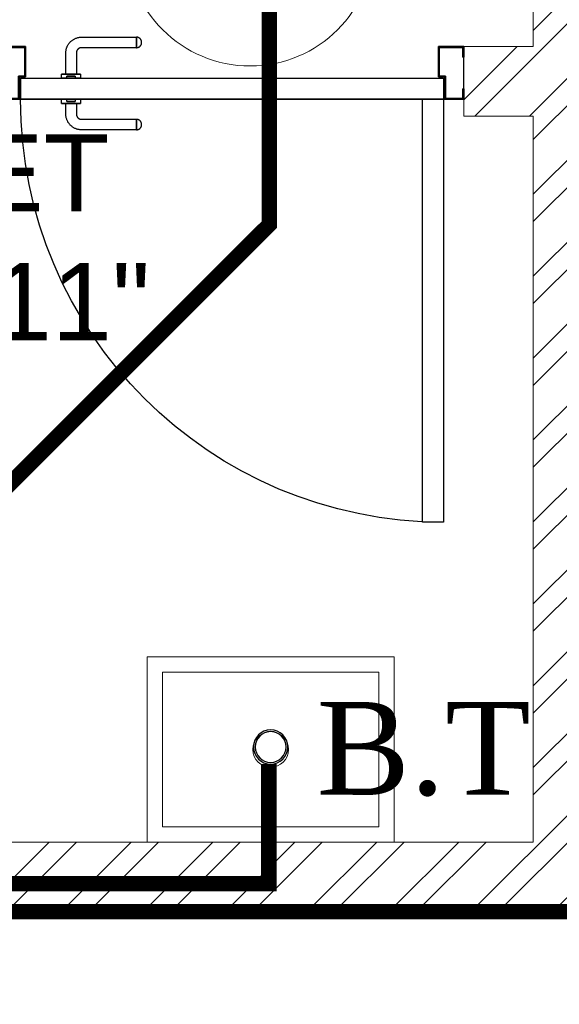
# Model space of a CAD drawing. Header units: inches. Extents: x 119662 to 158499, y 12149 to 20675.
# Tile 14 of 97: x 121783 to 121818, y 19335 to 19398. Entities that reach past the tile are written whole.
import ezdxf

# ---------------------------------------------------------------- set-up
doc = ezdxf.new("R2010")
doc.units = ezdxf.units.IN
doc.header["$MEASUREMENT"] = 0
for name, color, linetype, lineweight in [('FLOOR RAISE', 4, 'Continuous', 5), ('PD_BRICK WALL_115', 134, 'Continuous', 30), ('PD_DOOR', 42, 'Continuous', 25), ('PD_FIXTURE', 21, 'Continuous', 25), ('PD_HATCH', 45, 'Continuous', 9), ('PP- 50DIA Soil Waste Sewer pipe', 54, 'Continuous', 25), ('PP- 75DIA Soil Waste Sewer pipe', 90, 'Continuous', 9), ('PP-TEXT', 7, 'Continuous', 40)]:
    doc.layers.add(name, color=color, linetype=linetype, lineweight=lineweight)
doc.layers.add('PD_025_TEXT', color=61, linetype='Continuous')
doc.styles.add('Arial', font='GOTHIC.TTF')
doc.styles.add('style1', font='arial.ttf', dxfattribs={"height": 500})

# ---------------------------------------------------------------- blocks, each defined once
blk = doc.blocks.new('door 1')
at = {"layer": 'PD_DOOR', "color": 8}
for p, q in [((160472.9414114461, 15356.48361011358), (160472.9414114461, 15360.14477534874)), ((160472.9414114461, 15360.14477534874), (160472.9414114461, 15356.48361011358)), ((160602.9414114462, 15360.14477534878), (160472.9414114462, 15360.14477534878)), ((160472.9414114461, 15360.14477534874), (160472.9414114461, 15359.71884817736)), ((160472.9414114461, 15335.14477534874), (160472.9414114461, 15360.14477534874)), ((160472.9414114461, 15359.71884817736), (160472.9414114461, 15335.57070252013)), ((159755.9414114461, 15337.64477534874), (159695.9414114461, 15337.64477534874)), ((159695.9414114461, 15337.64477534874), (159695.9414114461, 15312.64477534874)), ((159695.9414114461, 15312.64477534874), (159695.9414114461, 15337.64477534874)), ((159695.9414114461, 15337.64477534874), (159755.9414114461, 15337.64477534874)), ((159695.9414114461, 15212.64477534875), (159695.9414114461, 15337.64477534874)), ((159697.9414114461, 15312.64477534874), (159697.9414114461, 15335.64477534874)), ((159697.9414114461, 15335.64477534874), (159753.9414114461, 15335.64477534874)), ((159753.9414114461, 15335.64477534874), (159697.9414114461, 15335.64477534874)), ((159697.9414114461, 15335.64477534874), (159697.9414114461, 15312.64477534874)), ((159753.9414114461, 15335.64477534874), (159753.9414114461, 15267.64477534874)), ((159753.9414114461, 15267.64477534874), (159753.9414114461, 15335.64477534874)), ((159755.9414114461, 15265.64477534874), (159755.9414114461, 15337.64477534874)), ((159755.9414114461, 15337.64477534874), (159755.9414114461, 15265.64477534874)), ((160472.9414114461, 15335.14477534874), (160472.9414114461, 15338.80594058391)), ((160472.9414114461, 15338.80594058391), (160472.9414114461, 15335.14477534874)), ((160472.9414114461, 15335.57070252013), (160472.9414114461, 15335.14477534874)), ((160472.9414114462, 15335.14477534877), (160602.9414114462, 15335.14477534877)), ((160795.9414114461, 15337.64477534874), (160735.9414114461, 15337.64477534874)), ((160735.9414114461, 15337.64477534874), (160735.9414114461, 15265.64477534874)), ((160735.9414114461, 15265.64477534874), (160735.9414114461, 15337.64477534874)), ((160735.9414114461, 15337.64477534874), (160795.9414114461, 15337.64477534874)), ((160737.9414114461, 15267.64477534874), (160737.9414114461, 15335.64477534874)), ((160737.9414114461, 15335.64477534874), (160793.9414114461, 15335.64477534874)), ((160793.9414114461, 15335.64477534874), (160737.9414114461, 15335.64477534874)), ((160737.9414114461, 15335.64477534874), (160737.9414114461, 15267.64477534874)), ((160793.9414114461, 15335.64477534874), (160793.9414114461, 15312.64477534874)), ((160793.9414114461, 15312.64477534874), (160793.9414114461, 15335.64477534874)), ((160795.9414114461, 15312.64477534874), (160795.9414114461, 15337.64477534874)), ((160795.9414114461, 15337.64477534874), (160795.9414114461, 15312.64477534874)), ((160795.9414114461, 15337.64477534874), (160795.9414114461, 15212.64477534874)), ((159695.9414114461, 15312.64477534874), (159697.9414114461, 15312.64477534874)), ((159697.9414114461, 15312.64477534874), (159695.9414114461, 15312.64477534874)), ((160615.4414114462, 15322.64477534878), (160615.4414114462, 15272.64477534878)), ((160640.4414114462, 15272.6447753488), (160640.4414114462, 15322.64477534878)), ((160793.9414114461, 15312.64477534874), (160795.9414114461, 15312.64477534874)), ((160795.9414114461, 15312.64477534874), (160793.9414114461, 15312.64477534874)), ((159753.9414114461, 15267.64477534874), (159738.9414114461, 15267.64477534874)), ((159738.9414114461, 15267.64477534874), (159738.9414114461, 15214.64477534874)), ((159738.9414114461, 15214.64477534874), (159738.9414114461, 15267.64477534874)), ((159738.9414114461, 15267.64477534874), (159753.9414114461, 15267.64477534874)), ((159740.9414114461, 15212.64477534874), (159740.9414114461, 15265.64477534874)), ((159740.9414114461, 15265.64477534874), (159755.9414114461, 15265.64477534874)), ((159755.9414114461, 15265.64477534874), (159740.9414114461, 15265.64477534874)), ((159740.9414114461, 15265.64477534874), (159740.9414114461, 15212.64477534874)), ((160605.4414114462, 15272.64477534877), (160605.4414114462, 15262.64477534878)), ((160622.1179829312, 15272.64477534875), (160605.4414114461, 15272.64477534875)), ((160605.4414114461, 15272.64477534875), (160622.1179829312, 15272.64477534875)), ((160640.4414114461, 15272.64477534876), (160615.4414114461, 15272.64477534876)), ((160615.4414114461, 15272.64477534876), (160621.6914114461, 15272.64477534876)), ((160617.9414114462, 15267.64477534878), (160617.9414114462, 15262.64477534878)), ((160637.9414114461, 15267.64477534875), (160617.9414114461, 15267.64477534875)), ((160617.9414114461, 15267.64477534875), (160637.9414114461, 15267.64477534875)), ((160621.6914114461, 15272.64477534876), (160624.7061733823, 15272.64477534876)), ((160624.7061733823, 15272.64477534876), (160627.9414114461, 15272.64477534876)), ((160627.9414114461, 15272.64477534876), (160631.1766495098, 15272.64477534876)), ((160627.9414114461, 15272.64477534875), (160650.4414114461, 15272.64477534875)), ((160631.1766495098, 15272.64477534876), (160634.1914114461, 15272.64477534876)), ((160650.4414114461, 15272.64477534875), (160633.7648399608, 15272.64477534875)), ((160634.1914114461, 15272.64477534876), (160640.4414114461, 15272.64477534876)), ((160637.9414114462, 15262.64477534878), (160637.9414114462, 15267.64477534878)), ((160650.4414114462, 15262.64477534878), (160650.4414114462, 15272.64477534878)), ((160735.9414114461, 15265.64477534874), (160750.9414114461, 15265.64477534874)), ((160750.9414114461, 15265.64477534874), (160735.9414114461, 15265.64477534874)), ((160752.9414114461, 15267.64477534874), (160737.9414114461, 15267.64477534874)), ((160737.9414114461, 15267.64477534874), (160752.9414114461, 15267.64477534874)), ((160750.9414114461, 15265.64477534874), (160750.9414114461, 15212.64477534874)), ((160750.9414114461, 15212.64477534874), (160750.9414114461, 15265.64477534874)), ((160752.9414114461, 15214.64477534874), (160752.9414114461, 15267.64477534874)), ((160752.9414114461, 15267.64477534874), (160752.9414114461, 15214.64477534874)), ((160747.9414114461, 15262.64477534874), (159743.9414114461, 15262.64477534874)), ((159743.9414114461, 15262.64477534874), (159743.9414114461, 15212.64477534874)), ((160747.9414114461, 15262.64477534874), (159743.9414114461, 15262.64477534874)), ((159743.9414114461, 15262.64477534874), (159743.9414114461, 15212.64477534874)), ((160650.4414114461, 15262.64477534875), (160605.4414114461, 15262.64477534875)), ((160605.4414114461, 15262.64477534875), (160650.4414114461, 15262.64477534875)), ((160637.9414114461, 15262.64477534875), (160617.9414114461, 15262.64477534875)), ((160617.9414114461, 15262.64477534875), (160637.9414114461, 15262.64477534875)), ((160747.9414114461, 15212.64477534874), (160747.9414114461, 15262.64477534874)), ((160747.9414114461, 15262.64477534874), (160747.9414114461, 15212.64477534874)), ((159697.9414114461, 15237.64477534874), (159695.9414114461, 15237.64477534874)), ((159695.9414114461, 15237.64477534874), (159695.9414114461, 15212.64477534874)), ((159695.9414114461, 15212.64477534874), (159695.9414114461, 15237.64477534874)), ((159695.9414114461, 15237.64477534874), (159697.9414114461, 15237.64477534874)), ((159697.9414114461, 15214.64477534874), (159697.9414114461, 15237.64477534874)), ((159697.9414114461, 15237.64477534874), (159697.9414114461, 15214.64477534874)), ((160795.9414114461, 15237.64477534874), (160793.9414114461, 15237.64477534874)), ((160793.9414114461, 15237.64477534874), (160793.9414114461, 15214.64477534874)), ((160793.9414114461, 15214.64477534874), (160793.9414114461, 15237.64477534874)), ((160793.9414114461, 15237.64477534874), (160795.9414114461, 15237.64477534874)), ((160795.9414114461, 15212.64477534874), (160795.9414114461, 15237.64477534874)), ((160795.9414114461, 15237.64477534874), (160795.9414114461, 15212.64477534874)), ((159695.9414114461, 15212.64477534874), (159740.9414114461, 15212.64477534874)), ((159740.9414114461, 15212.64477534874), (159695.9414114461, 15212.64477534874)), ((159695.9414114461, 15212.64477534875), (159743.9414114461, 15212.64477534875)), ((159743.9414114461, 15212.64477534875), (159695.9414114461, 15212.64477534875)), ((159738.9414114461, 15214.64477534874), (159697.9414114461, 15214.64477534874)), ((159697.9414114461, 15214.64477534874), (159738.9414114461, 15214.64477534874)), ((159793.9414114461, 15212.64477534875), (159743.9414114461, 15212.64477534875)), ((159743.9414114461, 15212.64477534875), (159743.9414114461, 14208.64477534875)), ((159743.9414114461, 15212.64477534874), (160747.9414114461, 15212.64477534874)), ((159743.9414114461, 15212.64477534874), (159793.9414114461, 15212.64477534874)), ((159743.9414114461, 15212.64477534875), (159793.9414114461, 15212.64477534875)), ((159793.9414114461, 15212.64477534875), (159743.9414114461, 15212.64477534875)), ((159793.9414114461, 14208.64477534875), (159793.9414114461, 15212.64477534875)), ((159793.9414114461, 15212.64477534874), (160747.9414114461, 15212.64477534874)), ((159793.9414114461, 15212.64477534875), (160747.9414114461, 15212.64477534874)), ((160747.9414114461, 15212.64477534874), (159793.9414114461, 15212.64477534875)), ((160605.4414114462, 15212.64477534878), (160605.4414114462, 15202.64477534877)), ((160605.4414114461, 15212.64477534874), (160650.4414114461, 15212.64477534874)), ((160639.1914114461, 15212.64477534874), (160605.4414114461, 15212.64477534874)), ((160605.4414114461, 15202.64477534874), (160650.4414114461, 15202.64477534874)), ((160650.4414114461, 15202.64477534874), (160605.4414114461, 15202.64477534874)), ((160615.4414114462, 15202.64477534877), (160615.4414114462, 15177.64477534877)), ((160615.4414114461, 15202.64477534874), (160640.4414114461, 15202.64477534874)), ((160640.4414114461, 15202.64477534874), (160615.4414114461, 15202.64477534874)), ((160617.9414114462, 15212.64477534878), (160617.9414114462, 15207.64477534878)), ((160617.9414114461, 15212.64477534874), (160637.9414114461, 15212.64477534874)), ((160618.2821531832, 15212.64477534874), (160617.9414114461, 15212.64477534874)), ((160617.9414114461, 15207.64477534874), (160637.9414114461, 15207.64477534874)), ((160637.9414114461, 15207.64477534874), (160617.9414114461, 15207.64477534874)), ((160637.9414114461, 15212.64477534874), (160618.2821531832, 15212.64477534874)), ((160637.9414114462, 15207.64477534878), (160637.9414114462, 15212.64477534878)), ((160650.4414114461, 15212.64477534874), (160639.1914114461, 15212.64477534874)), ((160640.4414114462, 15177.64477534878), (160640.4414114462, 15202.64477534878)), ((160650.4414114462, 15202.64477534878), (160650.4414114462, 15212.64477534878)), ((160747.9414114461, 15212.64477534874), (160795.9414114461, 15212.64477534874)), ((160795.9414114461, 15212.64477534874), (160747.9414114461, 15212.64477534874)), ((160750.9414114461, 15212.64477534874), (160795.9414114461, 15212.64477534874)), ((160795.9414114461, 15212.64477534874), (160750.9414114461, 15212.64477534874)), ((160793.9414114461, 15214.64477534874), (160752.9414114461, 15214.64477534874)), ((160752.9414114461, 15214.64477534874), (160793.9414114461, 15214.64477534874)), ((160472.9414114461, 15165.14477534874), (160472.9414114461, 15161.48361011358)), ((160472.9414114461, 15161.48361011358), (160472.9414114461, 15165.14477534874)), ((160602.9414114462, 15165.14477534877), (160472.9414114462, 15165.14477534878)), ((160472.9414114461, 15165.14477534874), (160472.9414114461, 15164.71884817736)), ((160472.9414114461, 15140.14477534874), (160472.9414114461, 15165.14477534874)), ((160472.9414114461, 15164.71884817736), (160472.9414114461, 15140.57070252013)), ((160472.9414114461, 15143.80594058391), (160472.9414114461, 15140.14477534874)), ((160472.9414114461, 15140.14477534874), (160472.9414114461, 15143.80594058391)), ((160472.9414114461, 15140.57070252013), (160472.9414114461, 15140.14477534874)), ((160472.9414114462, 15140.14477534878), (160602.9414114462, 15140.14477534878)), ((159743.9414114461, 14208.64477534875), (159793.9414114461, 14208.64477534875))]:
    blk.add_line(p, q, dxfattribs=at)
at = {"layer": 'PD_DOOR', "color": 8, "flags": 128}
for points in [[(160460.4414114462, 15347.64477534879), (160460.4514101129, 15348.14464202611), (160460.4813901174, 15348.6437090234), (160460.531303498, 15349.14117793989), (160460.601070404, 15349.63625293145), (160460.6905792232, 15350.12814198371), (160460.7996867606, 15350.61605817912), (160460.9282184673, 15351.09922095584), (160461.0759687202, 15351.57685735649), (160461.2427011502, 15352.04820326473), (160461.4281490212, 15352.51250462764), (160461.6320156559, 15352.96901866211), (160461.8539749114, 15353.41701504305), (160462.0936717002, 15353.85577707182), (160462.3507225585, 15354.28460282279), (160462.6247162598, 15354.70280626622), (160462.9152144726, 15355.10971836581), (160463.2217524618, 15355.50468814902), (160463.5438398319, 15355.88708374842), (160463.8809613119, 15356.25629341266), (160464.2325775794, 15356.61172648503), (160464.5981261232, 15356.95281434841), (160464.9770221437, 15357.27901133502), (160465.3686594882, 15357.58979559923), (160465.7724116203, 15357.88466995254), (160466.1876326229, 15358.16316265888), (160466.6136582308, 15358.42482818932), (160467.049806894, 15358.66924793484), (160467.4953808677, 15358.89603087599), (160467.9496673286, 15359.10481420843), (160468.4119395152, 15359.29526392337), (160468.8814578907, 15359.46707534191), (160469.3574713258, 15359.61997360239), (160469.8392183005, 15359.75371410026), (160470.3259281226, 15359.86808287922), (160470.8168221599, 15359.96289697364), (160471.311115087, 15360.03800470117), (160471.8080161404, 15360.09328590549), (160472.3067303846, 15360.12865214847), (160472.806459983, 15360.14404685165), (160472.9414114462, 15360.14477534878)], [(160640.4414114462, 15322.64477534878), (160640.411415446, 15324.14437538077), (160640.3214754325, 15325.64157637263), (160640.1717352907, 15327.13398312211), (160639.9624345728, 15328.61920809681), (160639.6939081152, 15330.09487525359), (160639.3665855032, 15331.55862383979), (160638.9809903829, 15333.00811216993), (160638.5377396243, 15334.44102137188), (160638.0375423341, 15335.85505909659), (160637.4811987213, 15337.24796318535), (160636.869598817, 15338.61750528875), (160636.2037210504, 15339.96149443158), (160635.4846306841, 15341.27778051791), (160634.7134781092, 15342.56425777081), (160633.8914970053, 15343.81886810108), (160633.0200023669, 15345.03960439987), (160632.1003883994, 15346.22451374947), (160631.134126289, 15347.37170054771), (160630.122761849, 15348.47932954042), (160629.0679130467, 15349.54562875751), (160627.9712674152, 15350.56889234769), (160626.8345793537, 15351.54748330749), (160625.6596673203, 15352.47983610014), (160624.4484109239, 15353.36445916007), (160623.2027479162, 15354.19993727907), (160621.9246710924, 15354.9849338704), (160620.6162251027, 15355.71819310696), (160619.2795031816, 15356.39854193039), (160617.9166437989, 15357.02489192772), (160616.5298272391, 15357.59624107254), (160615.1212721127, 15358.11167532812), (160613.6932318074, 15358.57037010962), (160612.2479908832, 15358.97159160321), (160610.7878614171, 15359.3146979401), (160609.3151793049, 15359.59914022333), (160607.8323005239, 15359.82446340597), (160606.3415973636, 15359.99030701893), (160604.8454546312, 15360.09640574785), (160603.3462658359, 15360.1425898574), (160602.9414114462, 15360.14477534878)], [(160472.9414114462, 15335.14477534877), (160472.4415447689, 15335.15477401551), (160471.9424777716, 15335.18475402), (160471.4450088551, 15335.2346674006), (160470.9499338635, 15335.30443430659), (160470.4580448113, 15335.39394312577), (160469.9701286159, 15335.50305066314), (160469.4869658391, 15335.6315823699), (160469.0093294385, 15335.77933262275), (160468.5379835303, 15335.94606505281), (160468.0736821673, 15336.13151292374), (160467.6171681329, 15336.33537955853), (160467.1691717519, 15336.55733881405), (160466.7304097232, 15336.79703560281), (160466.3015839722, 15337.05408646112), (160465.8833805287, 15337.32808016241), (160465.4764684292, 15337.61857837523), (160465.081498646, 15337.92511636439), (160464.6991030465, 15338.24720373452), (160464.3298933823, 15338.58432521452), (160463.97446031, 15338.93594148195), (160463.6333724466, 15339.30149002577), (160463.30717546, 15339.6803860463), (160462.9963911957, 15340.07202339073), (160462.7015168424, 15340.47577552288), (160462.4230241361, 15340.89099652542), (160462.1613586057, 15341.31702213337), (160461.9169388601, 15341.75317079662), (160461.690155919, 15342.19874477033), (160461.4813725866, 15342.6530312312), (160461.2909228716, 15343.11530341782), (160461.1191114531, 15343.58482179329), (160460.9662131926, 15344.06083522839), (160460.8324726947, 15344.54258220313), (160460.7181039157, 15345.02929202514), (160460.6232898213, 15345.52018606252), (160460.5481820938, 15346.01447898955), (160460.4929008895, 15346.51138004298), (160460.4575346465, 15347.01009428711), (160460.4421399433, 15347.50982388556), (160460.4414114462, 15347.64477534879)], [(160602.9414114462, 15335.14477534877), (160603.4412781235, 15335.13477668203), (160603.9403451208, 15335.10479667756), (160604.4378140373, 15335.05488329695), (160604.9328890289, 15334.98511639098), (160605.4247780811, 15334.89560757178), (160605.9126942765, 15334.78650003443), (160606.3958570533, 15334.65796832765), (160606.8734934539, 15334.5102180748), (160607.3448393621, 15334.34348564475), (160607.8091407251, 15334.15803777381), (160608.2656547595, 15333.95417113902), (160608.7136511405, 15333.73221188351), (160609.1524131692, 15333.49251509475), (160609.5812389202, 15333.23546423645), (160609.9994423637, 15332.96147053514), (160610.4063544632, 15332.67097232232), (160610.8013242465, 15332.36443433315), (160611.1837198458, 15332.04234696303), (160611.5529295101, 15331.70522548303), (160611.9083625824, 15331.35360921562), (160612.2494504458, 15330.98806067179), (160612.5756474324, 15330.60916465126), (160612.8864316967, 15330.21752730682), (160613.18130605, 15329.81377517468), (160613.4597987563, 15329.39855417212), (160613.7214642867, 15328.97252856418), (160613.9658840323, 15328.53637990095), (160614.1926669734, 15328.09080592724), (160614.4014503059, 15327.63651946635), (160614.5919000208, 15327.17424727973), (160614.7637114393, 15326.70472890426), (160614.9166096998, 15326.22871546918), (160615.0503501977, 15325.74696849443), (160615.1647189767, 15325.26025867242), (160615.259533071, 15324.76936463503), (160615.3346407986, 15324.275071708), (160615.3899220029, 15323.77817065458), (160615.4252882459, 15323.27945641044), (160615.4406829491, 15322.779726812), (160615.4414114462, 15322.64477534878)], [(160602.9414114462, 15140.14477534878), (160604.4410114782, 15140.17477134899), (160605.93821247, 15140.26471136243), (160607.4306192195, 15140.41445150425), (160608.9158441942, 15140.62375222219), (160610.391511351, 15140.89227867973), (160611.8552599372, 15141.21960129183), (160613.3047482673, 15141.60519641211), (160614.7376574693, 15142.04844717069), (160616.151695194, 15142.54864446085), (160617.5445992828, 15143.10498807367), (160618.9141413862, 15143.71658797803), (160620.258130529, 15144.38246574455), (160621.5744166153, 15145.10155611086), (160622.8608938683, 15145.87270868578), (160624.1155041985, 15146.69468978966), (160625.3362404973, 15147.56618442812), (160626.5211498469, 15148.48579839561), (160627.6683366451, 15149.45206050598), (160628.7759656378, 15150.46342494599), (160629.8422648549, 15151.51827374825), (160630.8655284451, 15152.61491937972), (160631.8441194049, 15153.75160744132), (160632.7764721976, 15154.92651947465), (160633.6610952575, 15156.13777587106), (160634.4965733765, 15157.38343887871), (160635.2815699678, 15158.66151570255), (160636.0148292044, 15159.96996169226), (160636.6951780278, 15161.30668361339), (160637.3215280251, 15162.66954299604), (160637.89287717, 15164.0563595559), (160638.4083114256, 15165.46491468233), (160638.8670062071, 15166.89295498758), (160639.2682277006, 15168.33819591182), (160639.6113340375, 15169.79832537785), (160639.8957763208, 15171.27100749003), (160640.1210995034, 15172.7538862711), (160640.2869431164, 15174.24458943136), (160640.3930418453, 15175.74073216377), (160640.4392259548, 15177.23992095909), (160640.4414114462, 15177.64477534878)], [(160615.4414114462, 15177.64477534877), (160615.4314127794, 15177.14490867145), (160615.401432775, 15176.64584167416), (160615.3515193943, 15176.14837275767), (160615.2817524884, 15175.6532977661), (160615.1922436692, 15175.16140871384), (160615.0831361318, 15174.67349251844), (160614.9546044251, 15174.19032974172), (160614.8068541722, 15173.71269334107), (160614.6401217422, 15173.24134743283), (160614.4546738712, 15172.77704606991), (160614.2508072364, 15172.32053203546), (160614.0288479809, 15171.8725356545), (160613.7891511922, 15171.43377362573), (160613.5321003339, 15171.00494787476), (160613.2581066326, 15170.58674443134), (160612.9676084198, 15170.17983233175), (160612.6610704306, 15169.78486254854), (160612.3389830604, 15169.40246694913), (160612.0018615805, 15169.0332572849), (160611.650245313, 15168.67782421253), (160611.2846967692, 15168.33673634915), (160610.9058007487, 15168.01053936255), (160610.5141634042, 15167.69975509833), (160610.1104112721, 15167.40488074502), (160609.6951902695, 15167.12638803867), (160609.2691646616, 15166.86472250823), (160608.8330159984, 15166.62030276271), (160608.3874420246, 15166.39351982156), (160607.9331555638, 15166.18473648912), (160607.4708833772, 15165.99428677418), (160607.0013650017, 15165.82247535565), (160606.5253515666, 15165.66957709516), (160606.0436045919, 15165.5358365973), (160605.5568947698, 15165.42146781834), (160605.0660007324, 15165.32665372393), (160604.5717078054, 15165.25154599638), (160604.074806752, 15165.19626479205), (160603.5760925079, 15165.16089854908), (160603.0763629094, 15165.1455038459), (160602.9414114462, 15165.14477534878)], [(160460.4414114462, 15152.64477534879), (160460.4514101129, 15153.14464202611), (160460.4813901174, 15153.6437090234), (160460.531303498, 15154.14117793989), (160460.601070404, 15154.63625293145), (160460.6905792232, 15155.12814198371), (160460.7996867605, 15155.61605817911), (160460.9282184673, 15156.09922095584), (160461.0759687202, 15156.57685735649), (160461.2427011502, 15157.04820326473), (160461.4281490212, 15157.51250462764), (160461.632015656, 15157.96901866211), (160461.8539749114, 15158.41701504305), (160462.0936717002, 15158.85577707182), (160462.3507225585, 15159.28460282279), (160462.6247162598, 15159.70280626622), (160462.9152144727, 15160.10971836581), (160463.2217524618, 15160.50468814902), (160463.5438398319, 15160.88708374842), (160463.880961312, 15161.25629341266), (160464.2325775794, 15161.61172648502), (160464.5981261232, 15161.95281434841), (160464.9770221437, 15162.27901133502), (160465.3686594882, 15162.58979559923), (160465.7724116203, 15162.88466995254), (160466.1876326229, 15163.16316265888), (160466.6136582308, 15163.42482818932), (160467.049806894, 15163.66924793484), (160467.4953808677, 15163.89603087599), (160467.9496673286, 15164.10481420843), (160468.4119395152, 15164.29526392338), (160468.8814578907, 15164.46707534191), (160469.3574713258, 15164.61997360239), (160469.8392183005, 15164.75371410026), (160470.3259281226, 15164.86808287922), (160470.8168221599, 15164.96289697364), (160471.311115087, 15165.03800470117), (160471.8080161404, 15165.09328590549), (160472.3067303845, 15165.12865214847), (160472.806459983, 15165.14404685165), (160472.9414114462, 15165.14477534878)], [(160472.9414114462, 15140.14477534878), (160472.4415447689, 15140.15477401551), (160471.9424777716, 15140.18475402), (160471.4450088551, 15140.2346674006), (160470.9499338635, 15140.30443430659), (160470.4580448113, 15140.39394312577), (160469.9701286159, 15140.50305066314), (160469.4869658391, 15140.6315823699), (160469.0093294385, 15140.77933262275), (160468.5379835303, 15140.94606505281), (160468.0736821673, 15141.13151292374), (160467.6171681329, 15141.33537955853), (160467.1691717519, 15141.55733881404), (160466.7304097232, 15141.79703560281), (160466.3015839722, 15142.05408646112), (160465.8833805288, 15142.32808016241), (160465.4764684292, 15142.61857837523), (160465.081498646, 15142.92511636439), (160464.6991030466, 15143.24720373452), (160464.3298933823, 15143.58432521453), (160463.97446031, 15143.93594148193), (160463.6333724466, 15144.30149002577), (160463.30717546, 15144.6803860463), (160462.9963911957, 15145.07202339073), (160462.7015168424, 15145.47577552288), (160462.4230241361, 15145.89099652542), (160462.1613586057, 15146.31702213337), (160461.9169388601, 15146.7531707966), (160461.690155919, 15147.19874477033), (160461.4813725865, 15147.6530312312), (160461.2909228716, 15148.11530341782), (160461.1191114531, 15148.58482179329), (160460.9662131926, 15149.06083522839), (160460.8324726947, 15149.54258220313), (160460.7181039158, 15150.02929202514), (160460.6232898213, 15150.52018606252), (160460.5481820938, 15151.01447898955), (160460.4929008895, 15151.51138004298), (160460.4575346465, 15152.01009428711), (160460.4421399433, 15152.50982388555), (160460.4414114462, 15152.64477534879)]]:
    blk.add_lwpolyline(points, dxfattribs=at)
at = {"layer": 'PD_DOOR', "color": 8}
blk.add_arc((159743.9414114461, 15212.64477534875), 1003.999999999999, 270, 0, dxfattribs=at)
blk = doc.blocks.new('DOOR1')
at = {"color": 8, "xscale": 0.03818181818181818, "yscale": 0.03818181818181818, "zscale": 0.03818181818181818, "rotation": 90}
blk.add_blockref('door 1', (-2370.944302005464, -8406.748313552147), dxfattribs=at)
blk = doc.blocks.new('FIRST FLOOR')
at = {"layer": 'PD_HATCH', "lineweight": 5}
h = blk.add_hatch(dxfattribs=at)
h.set_pattern_fill('ANSI32', color=251, scale=10)
h.set_pattern_definition([(45, (139238.8868120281, 19346.37163246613), (-2.651650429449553, 2.651650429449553), []), (45, (139240.6545789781, 19346.37163246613), (-2.651650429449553, 2.651650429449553), [])])
h.paths.add_polyline_path([(139249.6576681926, 19348.45361296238), (139206.4076681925, 19348.45361296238), (139206.4076681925, 19343.95361296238), (139249.6576681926, 19343.95361296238)])
h.paths.add_polyline_path([(139164.4076681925, 19348.45361296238), (139121.1576681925, 19348.45361296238), (139121.1576681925, 19343.95361296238), (139164.4076681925, 19343.95361296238)], flags=17)
h.paths.add_polyline_path([(139207.6576681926, 19260.7536129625), (139207.6576681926, 19265.25361296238), (139121.1576681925, 19265.25361296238), (139121.1576681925, 19420.75361296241), (139044.1576681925, 19420.75361296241), (139044.1576681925, 19364.75361296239), (139082.1576681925, 19364.75361296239), (139082.1576681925, 19369.25361296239), (139048.6576681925, 19369.25361296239), (139048.6576681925, 19416.25361296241), (139116.6576681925, 19416.25361296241), (139116.6576681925, 19369.25361296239), (139112.1576681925, 19369.25361296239), (139112.1576681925, 19364.75361296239), (139116.6576681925, 19364.75361296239), (139116.6576681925, 19316.75361296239), (139112.1576681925, 19316.75361296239), (139112.1576681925, 19312.2536129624), (139116.6576681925, 19312.25361296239), (139116.6576681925, 19265.25361296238), (139060.6576681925, 19265.25361296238), (139060.6576681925, 19260.75361296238), (139194.1576733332, 19260.75361296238), (139194.1576733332, 19254.75361296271), (139198.6576733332, 19254.7536129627), (139198.6576733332, 19260.75361296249)])
h.paths.add_polyline_path([(139249.6576681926, 19265.25361296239), (139249.6576681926, 19260.75361296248), (139411.6576681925, 19260.75361296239), (139411.6576681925, 19265.25361296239), (139258.6576681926, 19265.25361296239), (139258.6576681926, 19354.75361296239), (139318.6576681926, 19354.75361296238), (139318.6576681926, 19330.75361296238), (139323.1576681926, 19330.75361296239), (139323.1576681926, 19354.75361296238), (139402.6576681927, 19354.75361296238), (139402.6576681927, 19326.75361296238), (139407.1576681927, 19326.75361296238), (139407.1576681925, 19485.75361296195), (139411.6576681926, 19485.75361296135), (139411.6576681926, 19490.25361296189), (139402.6576681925, 19490.25361296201), (139402.6576681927, 19363.75361296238), (139258.6576681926, 19363.75361296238), (139258.6576681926, 19579.7535885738), (139249.6576681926, 19579.7535885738)])
at = {"layer": 'PD_BRICK WALL_115', "color": 251, "lineweight": 5}
for points in [[(139060.6576681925, 19265.25361296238), (139116.6576681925, 19265.25361296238), (139116.6576681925, 19312.25361296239), (139112.1576681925, 19312.2536129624), (139112.1576681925, 19316.75361296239), (139116.6576681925, 19316.75361296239), (139116.6576681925, 19364.75361296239), (139112.1576681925, 19364.75361296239), (139112.1576681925, 19369.25361296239), (139116.6576681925, 19369.25361296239), (139116.6576681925, 19416.25361296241), (139048.6576681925, 19416.25361296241), (139048.6576681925, 19369.25361296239), (139082.1576681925, 19369.25361296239), (139082.1576681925, 19364.75361296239), (139044.1576681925, 19364.75361296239), (139044.1576681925, 19420.75361296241), (139121.1576681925, 19420.75361296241)], [(139194.1576733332, 19260.75361296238), (139060.6576681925, 19260.75361296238)]]:
    blk.add_lwpolyline(points, dxfattribs=at)
at = {"layer": 'PD_DOOR', "color": 251, "lineweight": 5}
blk.add_circle((139098.3292934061, 19323.50209321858), 8, dxfattribs=at)
at = {"layer": 'PD_FIXTURE', "color": 251, "lineweight": 5, "ltscale": 12}
for points in [[(139091.6576681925, 19265.25361296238), (139107.6576681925, 19265.25361296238), (139107.6576681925, 19277.25361296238), (139091.6576681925, 19277.25361296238)], [(139092.6576681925, 19266.25361296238), (139106.6576681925, 19266.25361296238), (139106.6576681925, 19276.25361296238), (139092.6576681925, 19276.25361296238)]]:
    blk.add_lwpolyline(points, close=True, dxfattribs=at)
blk.add_circle((139099.6576681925, 19271.25361296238), 1.151220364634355, dxfattribs=at)
at = {"layer": 'PD_DOOR', "color": 8, "ltscale": 25, "xscale": -0.7142857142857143, "yscale": 0.7142857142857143, "zscale": 0.7142857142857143, "rotation": 89.99999999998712}
blk.add_blockref('DOOR1', (137462.681300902, 17204.92256570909), dxfattribs=at)
at = {"layer": 'PD_025_TEXT', "color": 251, "insert": (139053.5170651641, 19311.08229584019), "char_height": 5, "width": 40.49353519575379, "attachment_point": 1, "style": 'style1'}
blk.add_mtext('\\pi5.4344;L.TOILET\\P\\pi2.7604;5\'8" X 3\'11"', dxfattribs=at)
blk = doc.blocks.new('BT-PP')
for radius in [37.51963646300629, 33.76767281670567]:
    blk.add_circle((0, 4.547473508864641e-13), radius)

msp = doc.modelspace()

# ---------------------------------------------------------------- block references
at = {"color": 8}
msp.add_blockref('FIRST FLOOR', (-17300.78625003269, 79.92778982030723), dxfattribs=at)

# ---------------------------------------------------------------- next in the draw order: linework, layer by layer
at = {"layer": 'FLOOR RAISE', "const_width": 0.9999999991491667}
msp.add_lwpolyline([(121743.371418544, 19668.68140255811), (122488.8714179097, 19668.68140255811), (122488.8714179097, 19512.18140269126), (122470.871417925, 19512.18140269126), (122470.871417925, 19509.18140269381), (122194.8714181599, 19509.18140269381), (122194.8714181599, 19407.1814027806), (122106.3714182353, 19407.18140278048), (121957.8714183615, 19407.18140278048), (121957.8714183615, 19340.68140283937), (121741.8714185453, 19340.68140283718), (121741.8714185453, 19358.68140282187), (121743.371418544, 19358.68140282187), (121743.371418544, 19668.68140255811)], dxfattribs=at)
at = {"layer": 'PP- 50DIA Soil Waste Sewer pipe'}
msp.add_lwpolyline([(121765.7843008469, 19342.48573108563, 0.9999999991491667, 0.9999999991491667, 0), (121798.7571408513, 19342.48573108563, 0.9999999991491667, 0.9999999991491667, 0), (121798.7571408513, 19350.23617266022, 0.9999999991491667, 0.9999999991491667, 0)], format="xyseb", dxfattribs=at)
at = {"layer": 'PP- 75DIA Soil Waste Sewer pipe', "ltscale": 0.015}
msp.add_lwpolyline([(121805.2981957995, 19481.53863891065, 0.9999999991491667, 0.9999999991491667, 0), (121798.7799963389, 19481.53863891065, 0.9999999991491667, 0.9999999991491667, 0), (121798.7799963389, 19385.15421165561, 0.9999999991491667, 0.9999999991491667, 0), (121766.3286014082, 19352.70281672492, 0.9999999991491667, 0.9999999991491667, 0)], format="xyseb", dxfattribs=at)

# ---------------------------------------------------------------- next in the draw order: block references
at = {"layer": 'PP- 50DIA Soil Waste Sewer pipe', "xscale": -0.02961412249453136, "yscale": 0.02961412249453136, "zscale": 0.02961412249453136, "rotation": 270}
msp.add_blockref('BT-PP', (121798.8714182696, 19351.34139144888), dxfattribs=at)

# ---------------------------------------------------------------- next in the draw order: texts
at = {"layer": 'PP-TEXT', "insert": (121801.848394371, 19348.12667133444), "char_height": 5.999999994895, "width": 26.66140014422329, "attachment_point": 7, "style": 'Arial'}
msp.add_mtext('{\\fTimes New Roman|b0|i0|c0|p0;B.T}', dxfattribs=at)

doc.saveas('drawing.dxf')
